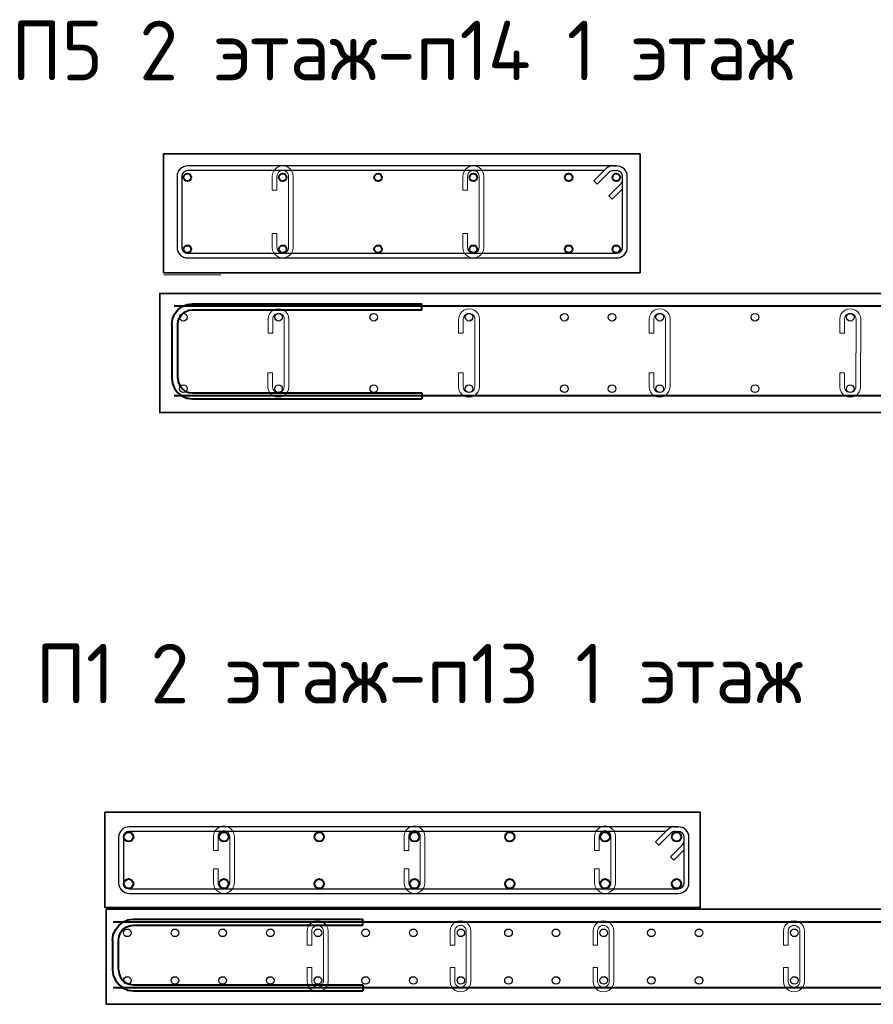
# Model space of a CAD drawing. Header units: millimetres. Extents: x 263826 to 1585445, y -423071 to 70137.
# Tile 90 of 256: x 390083 to 397249, y -186352 to -178087. Entities that reach past the tile are written whole.
import ezdxf

# ---------------------------------------------------------------- set-up
doc = ezdxf.new("R2010")
doc.units = ezdxf.units.MM
doc.linetypes.add('HIDDEN2', pattern=[4.7625, 3.175, -1.5875])
for name, color, linetype, lineweight in [('1 Стены', 3, 'Continuous', 30), ('Арм_хомуты', 133, 'Continuous', 18), ('Арм_шпильки', 143, 'Continuous', 18), ('Армирование', 3, 'Continuous', 40), ('РАЗМЕРЫ', 1, 'Continuous', 9), ('Узлы', 7, 'Continuous', 0)]:
    doc.layers.add(name, color=color, linetype=linetype, lineweight=lineweight)
doc.layers.add('Колонна_ бетон', color=7, linetype='Continuous', lineweight=50, true_color=0xb4b496)
doc.styles.add('GOST 2.304', font='CS_Gost2304.shx')
doc.styles.add('GOST-2.304_Type-B', font='GOST_Common.ttf')

# ---------------------------------------------------------------- blocks, each defined once
blk = doc.blocks.new('*U406')
at = {"color": 0, "linetype": 'ByBlock', "lineweight": -2}
for p, q in [((162.8, 944.4), (12.5, 944.4)), ((-10, 921.9), (-10, 12.5)), ((-10, 914.9), (-10, 921.9)), ((0, 914.9), (0, 921.9)), ((162.8, 934.4), (12.5, 934.4)), ((53.8, 905.3), (28.3, 930.7)), ((38.8, 934.4), (60.9, 912.3)), ((175.3, 12.5), (175.3, 921.9)), ((185.3, 12.5), (185.3, 921.9)), ((22, 873.5), (-3.4, 899)), ((3.7, 906), (29.1, 880.6)), ((60.9, 912.3), (53.8, 905.3)), ((0, 895.6), (0, 12.5)), ((29.1, 880.6), (22, 873.5)), ((12.5, 0), (162.8, 0)), ((12.5, -10), (162.8, -10))]:
    blk.add_line(p, q, dxfattribs=at)
for centre, radius, start, end in [((12.5, 921.9), 22.5, 90, 180), ((162.8, 921.9), 22.5, 0, 90), ((12.5, 921.9), 12.5, 90, 180), ((19.5, 921.9), 12.5, 45, 90), ((162.8, 921.9), 12.5, 0, 90), ((12.5, 914.9), 22.5, 180, 225), ((12.5, 914.9), 12.5, 180, 225), ((12.5, 12.5), 22.5, 180, 270), ((12.5, 12.5), 12.5, 180, 270), ((162.8, 12.5), 12.5, 270, 0), ((162.8, 12.5), 22.5, 270, 0)]:
    blk.add_arc(centre, radius, start, end, dxfattribs=at)
at = {"style": 'GOST 2.304', "oblique": 15, "flags": 9}
for tag, p in [('ДИАМЕТР', (-52.8, -63)), ('ПОЗИЦИЯ', (-52.3, -58)), ('КЛАСС', (-53, -68.7)), ('ДЛИНА', (-52.5, -73.8)), ('МАССА', (-52.3, -78.3))]:
    blk.add_attdef(tag, p, '', height=2.5, dxfattribs=at)
blk = doc.blocks.new('*U407')
for p, q in [((1, 15.6), (5.3, 17.4)), ((5.3, 17.4), (10, 18)), ((34, 18), (10, 18)), ((34, 10), (34, 18)), ((108.4, 18), (132.4, 18)), ((108.4, 10), (108.4, 18)), ((137, 17.4), (132.4, 18)), ((141.4, 15.6), (137, 17.4)), ((-8, 0), (-7.4, 4.7)), ((-7.4, 4.7), (-5.6, 9)), ((-5.6, 9), (-2.7, 12.7)), ((-2.7, 12.7), (1, 15.6)), ((10, 10), (34, 10)), ((132.4, 10), (108.4, 10)), ((145.1, 12.7), (141.4, 15.6)), ((148, 9), (145.1, 12.7)), ((149.8, 4.7), (148, 9)), ((150.4, 0), (149.8, 4.7)), ((149.8, -4.7), (150.4, 0)), ((-7.4, -4.7), (-8, 0)), ((-5.6, -9), (-7.4, -4.7)), ((-2.7, -12.7), (-5.6, -9)), ((1, -15.6), (-2.7, -12.7)), ((5.3, -17.4), (1, -15.6)), ((137, -17.4), (141.4, -15.6)), ((141.4, -15.6), (145.1, -12.7)), ((145.1, -12.7), (148, -9)), ((148, -9), (149.8, -4.7)), ((10, -18), (5.3, -17.4)), ((10, -18), (132.4, -18)), ((132.4, -18), (137, -17.4))]:
    blk.add_line(p, q)
at = {"color": 0, "linetype": 'ByBlock', "lineweight": -2}
for p, q in [((0, 0), (0.3, 2.6)), ((0.3, 2.6), (1.3, 5)), ((1.3, 5), (2.9, 7.1)), ((2.9, 7.1), (5, 8.7)), ((5, 8.7), (7.4, 9.7)), ((7.4, 9.7), (10, 10)), ((135, 9.7), (132.4, 10)), ((137.4, 8.7), (135, 9.7)), ((139.5, 7.1), (137.4, 8.7)), ((141.1, 5), (139.5, 7.1)), ((142.1, 2.6), (141.1, 5)), ((142.4, 0), (142.1, 2.6)), ((142.1, -2.6), (142.4, 0)), ((0.3, -2.6), (0, 0)), ((1.3, -5), (0.3, -2.6)), ((2.9, -7.1), (1.3, -5)), ((5, -8.7), (2.9, -7.1)), ((7.4, -9.7), (5, -8.7)), ((10, -10), (7.4, -9.7)), ((10, -10), (132.4, -10)), ((132.4, -10), (135, -9.7)), ((135, -9.7), (137.4, -8.7)), ((137.4, -8.7), (139.5, -7.1)), ((139.5, -7.1), (141.1, -5)), ((141.1, -5), (142.1, -2.6))]:
    blk.add_line(p, q, dxfattribs=at)
at = {"style": 'GOST 2.304', "oblique": 15, "flags": 9}
for tag, p in [('ДИАМЕТР', (117.8, -62.2)), ('ПОЗИЦИЯ', (118, -56.6)), ('КЛАСС', (118, -67.8)), ('ДЛИНА', (118.1, -72.5)), ('МАССА', (118.7, -78.2))]:
    blk.add_attdef(tag, p, '', height=2.5, dxfattribs=at)
blk = doc.blocks.new('*U2580')
at = {"color": 0, "linetype": 'ByBlock', "lineweight": -2}
for p, q in [((-60, 25), (-60, 410)), ((-50, 410), (-60, 410)), ((-50, 25), (-50, 410)), ((50, 25), (50, 410)), ((50, 410), (60, 410)), ((60, 25), (60, 410)), ((-58.8, 15.9), (-60, 25)), ((-49.1, 18.5), (-50, 25)), ((-46.7, 12.5), (-49.1, 18.5)), ((46.7, 12.5), (49.1, 18.5)), ((49.1, 18.5), (50, 25)), ((58.8, 15.9), (60, 25)), ((-55.3, 7.5), (-58.8, 15.9)), ((-49.7, 0.3), (-55.3, 7.5)), ((-42.5, -5.3), (-49.7, 0.3)), ((-42.7, 7.3), (-46.7, 12.5)), ((-37.5, 3.3), (-42.7, 7.3)), ((-31.5, 0.9), (-37.5, 3.3)), ((-25, 0), (-31.5, 0.9)), ((-25, 0), (25, 0)), ((25, 0), (31.5, 0.9)), ((31.5, 0.9), (37.5, 3.3)), ((37.5, 3.3), (42.7, 7.3)), ((42.5, -5.3), (49.7, 0.3)), ((42.7, 7.3), (46.7, 12.5)), ((49.7, 0.3), (55.3, 7.5)), ((55.3, 7.5), (58.8, 15.9)), ((-34.1, -8.8), (-42.5, -5.3)), ((-25, -10), (-34.1, -8.8)), ((25, -10), (-25, -10)), ((25, -10), (34.1, -8.8)), ((34.1, -8.8), (42.5, -5.3))]:
    blk.add_line(p, q, dxfattribs=at)
at = {"style": 'GOST 2.304', "oblique": 15, "flags": 9}
for tag, p in [('ПОЗИЦИЯ', (1121, -185)), ('ДИАМЕТР', (1121.3, -189.3)), ('КЛАСС', (1121.6, -193.8)), ('ДЛИНА', (1122, -198.5)), ('МАССА', (1122.3, -203.9))]:
    blk.add_attdef(tag, p, '', height=2.5, dxfattribs=at)
blk = doc.blocks.new('*U2584')
for p, q in [((1, 15.6), (5.3, 17.4)), ((5.3, 17.4), (10, 18)), ((34, 18), (10, 18)), ((34, 10), (34, 18)), ((72.3, 18), (96.3, 18)), ((72.3, 10), (72.3, 18)), ((100.9, 17.4), (96.3, 18)), ((105.3, 15.6), (100.9, 17.4)), ((-8, 0), (-7.4, 4.7)), ((-7.4, -4.7), (-8, 0)), ((-7.4, 4.7), (-5.6, 9)), ((-5.6, 9), (-2.7, 12.7)), ((-2.7, 12.7), (1, 15.6)), ((10, 10), (34, 10)), ((96.3, 10), (72.3, 10)), ((109, 12.7), (105.3, 15.6)), ((111.9, 9), (109, 12.7)), ((113.7, 4.7), (111.9, 9)), ((114.3, 0), (113.7, 4.7)), ((-5.6, -9), (-7.4, -4.7)), ((-2.7, -12.7), (-5.6, -9)), ((1, -15.6), (-2.7, -12.7)), ((5.3, -17.4), (1, -15.6)), ((100.9, -17.4), (105.3, -15.6)), ((105.3, -15.6), (109, -12.7)), ((109, -12.7), (111.9, -9)), ((111.9, -9), (113.7, -4.7)), ((113.7, -4.7), (114.3, 0)), ((10, -18), (5.3, -17.4)), ((10, -18), (96.3, -18)), ((96.3, -18), (100.9, -17.4))]:
    blk.add_line(p, q)
at = {"color": 0, "linetype": 'ByBlock', "lineweight": -2}
for p, q in [((0, 0), (0.3, 2.6)), ((0.3, 2.6), (1.3, 5)), ((1.3, 5), (2.9, 7.1)), ((2.9, 7.1), (5, 8.7)), ((5, 8.7), (7.4, 9.7)), ((7.4, 9.7), (10, 10)), ((98.9, 9.7), (96.3, 10)), ((101.3, 8.7), (98.9, 9.7)), ((103.3, 7.1), (101.3, 8.7)), ((104.9, 5), (103.3, 7.1)), ((105.9, 2.6), (104.9, 5)), ((106.3, 0), (105.9, 2.6)), ((0.3, -2.6), (0, 0)), ((1.3, -5), (0.3, -2.6)), ((2.9, -7.1), (1.3, -5)), ((5, -8.7), (2.9, -7.1)), ((7.4, -9.7), (5, -8.7)), ((10, -10), (7.4, -9.7)), ((10, -10), (96.3, -10)), ((96.3, -10), (98.9, -9.7)), ((98.9, -9.7), (101.3, -8.7)), ((101.3, -8.7), (103.3, -7.1)), ((103.3, -7.1), (104.9, -5)), ((104.9, -5), (105.9, -2.6)), ((105.9, -2.6), (106.3, 0))]:
    blk.add_line(p, q, dxfattribs=at)
at = {"style": 'GOST 2.304', "oblique": 15, "flags": 9}
for tag, p in [('ДИАМЕТР', (117.8, -62.2)), ('ПОЗИЦИЯ', (118, -56.6)), ('КЛАСС', (118, -67.8)), ('ДЛИНА', (118.1, -72.5)), ('МАССА', (118.7, -78.2))]:
    blk.add_attdef(tag, p, '', height=2.5, dxfattribs=at)
blk = doc.blocks.new('*U2597')
for p, q in [((1, 15.6), (5.3, 17.4)), ((5.3, 17.4), (10, 18)), ((34, 18), (10, 18)), ((34, 10), (34, 18)), ((72.3, 18), (96.3, 18)), ((72.3, 10), (72.3, 18)), ((100.9, 17.4), (96.3, 18)), ((105.3, 15.6), (100.9, 17.4)), ((-8, 0), (-7.4, 4.7)), ((-7.4, -4.7), (-8, 0)), ((-7.4, 4.7), (-5.6, 9)), ((-5.6, 9), (-2.7, 12.7)), ((-2.7, 12.7), (1, 15.6)), ((10, 10), (34, 10)), ((96.3, 10), (72.3, 10)), ((109, 12.7), (105.3, 15.6)), ((111.9, 9), (109, 12.7)), ((113.7, 4.7), (111.9, 9)), ((114.3, 0), (113.7, 4.7)), ((-5.6, -9), (-7.4, -4.7)), ((-2.7, -12.7), (-5.6, -9)), ((1, -15.6), (-2.7, -12.7)), ((5.3, -17.4), (1, -15.6)), ((100.9, -17.4), (105.3, -15.6)), ((105.3, -15.6), (109, -12.7)), ((109, -12.7), (111.9, -9)), ((111.9, -9), (113.7, -4.7)), ((113.7, -4.7), (114.3, 0)), ((10, -18), (5.3, -17.4)), ((10, -18), (96.3, -18)), ((96.3, -18), (100.9, -17.4))]:
    blk.add_line(p, q)
at = {"color": 0, "linetype": 'ByBlock', "lineweight": -2}
for p, q in [((0, 0), (0.3, 2.6)), ((0.3, 2.6), (1.3, 5)), ((1.3, 5), (2.9, 7.1)), ((2.9, 7.1), (5, 8.7)), ((5, 8.7), (7.4, 9.7)), ((7.4, 9.7), (10, 10)), ((98.9, 9.7), (96.3, 10)), ((101.3, 8.7), (98.9, 9.7)), ((103.3, 7.1), (101.3, 8.7)), ((104.9, 5), (103.3, 7.1)), ((105.9, 2.6), (104.9, 5)), ((106.3, 0), (105.9, 2.6)), ((0.3, -2.6), (0, 0)), ((1.3, -5), (0.3, -2.6)), ((2.9, -7.1), (1.3, -5)), ((5, -8.7), (2.9, -7.1)), ((7.4, -9.7), (5, -8.7)), ((10, -10), (7.4, -9.7)), ((10, -10), (96.3, -10)), ((96.3, -10), (98.9, -9.7)), ((98.9, -9.7), (101.3, -8.7)), ((101.3, -8.7), (103.3, -7.1)), ((103.3, -7.1), (104.9, -5)), ((104.9, -5), (105.9, -2.6)), ((105.9, -2.6), (106.3, 0))]:
    blk.add_line(p, q, dxfattribs=at)
at = {"style": 'GOST 2.304', "oblique": 15, "flags": 9}
for tag, p in [('ДИАМЕТР', (117.8, -62.2)), ('ПОЗИЦИЯ', (118, -56.6)), ('КЛАСС', (118, -67.8)), ('ДЛИНА', (118.1, -72.5)), ('МАССА', (118.7, -78.2))]:
    blk.add_attdef(tag, p, '', height=2.5, dxfattribs=at)
blk = doc.blocks.new('*U2598')
for p, q in [((1, 15.6), (5.3, 17.4)), ((5.3, 17.4), (10, 18)), ((34, 18), (10, 18)), ((34, 10), (34, 18)), ((72.3, 18), (96.3, 18)), ((72.3, 10), (72.3, 18)), ((100.9, 17.4), (96.3, 18)), ((105.3, 15.6), (100.9, 17.4)), ((-8, 0), (-7.4, 4.7)), ((-7.4, -4.7), (-8, 0)), ((-7.4, 4.7), (-5.6, 9)), ((-5.6, 9), (-2.7, 12.7)), ((-2.7, 12.7), (1, 15.6)), ((10, 10), (34, 10)), ((96.3, 10), (72.3, 10)), ((109, 12.7), (105.3, 15.6)), ((111.9, 9), (109, 12.7)), ((113.7, 4.7), (111.9, 9)), ((114.3, 0), (113.7, 4.7)), ((-5.6, -9), (-7.4, -4.7)), ((-2.7, -12.7), (-5.6, -9)), ((1, -15.6), (-2.7, -12.7)), ((5.3, -17.4), (1, -15.6)), ((100.9, -17.4), (105.3, -15.6)), ((105.3, -15.6), (109, -12.7)), ((109, -12.7), (111.9, -9)), ((111.9, -9), (113.7, -4.7)), ((113.7, -4.7), (114.3, 0)), ((10, -18), (5.3, -17.4)), ((10, -18), (96.3, -18)), ((96.3, -18), (100.9, -17.4))]:
    blk.add_line(p, q)
at = {"color": 0, "linetype": 'ByBlock', "lineweight": -2}
for p, q in [((0, 0), (0.3, 2.6)), ((0.3, 2.6), (1.3, 5)), ((1.3, 5), (2.9, 7.1)), ((2.9, 7.1), (5, 8.7)), ((5, 8.7), (7.4, 9.7)), ((7.4, 9.7), (10, 10)), ((98.9, 9.7), (96.3, 10)), ((101.3, 8.7), (98.9, 9.7)), ((103.3, 7.1), (101.3, 8.7)), ((104.9, 5), (103.3, 7.1)), ((105.9, 2.6), (104.9, 5)), ((106.3, 0), (105.9, 2.6)), ((0.3, -2.6), (0, 0)), ((1.3, -5), (0.3, -2.6)), ((2.9, -7.1), (1.3, -5)), ((5, -8.7), (2.9, -7.1)), ((7.4, -9.7), (5, -8.7)), ((10, -10), (7.4, -9.7)), ((10, -10), (96.3, -10)), ((96.3, -10), (98.9, -9.7)), ((98.9, -9.7), (101.3, -8.7)), ((101.3, -8.7), (103.3, -7.1)), ((103.3, -7.1), (104.9, -5)), ((104.9, -5), (105.9, -2.6)), ((105.9, -2.6), (106.3, 0))]:
    blk.add_line(p, q, dxfattribs=at)
at = {"style": 'GOST 2.304', "oblique": 15, "flags": 9}
for tag, p in [('ДИАМЕТР', (117.8, -62.2)), ('ПОЗИЦИЯ', (118, -56.6)), ('КЛАСС', (118, -67.8)), ('ДЛИНА', (118.1, -72.5)), ('МАССА', (118.7, -78.2))]:
    blk.add_attdef(tag, p, '', height=2.5, dxfattribs=at)
blk = doc.blocks.new('*U2599')
for p, q in [((1, 15.6), (5.3, 17.4)), ((5.3, 17.4), (10, 18)), ((34, 18), (10, 18)), ((34, 10), (34, 18)), ((72.3, 18), (96.3, 18)), ((72.3, 10), (72.3, 18)), ((100.9, 17.4), (96.3, 18)), ((105.3, 15.6), (100.9, 17.4)), ((-8, 0), (-7.4, 4.7)), ((-7.4, -4.7), (-8, 0)), ((-7.4, 4.7), (-5.6, 9)), ((-5.6, 9), (-2.7, 12.7)), ((-2.7, 12.7), (1, 15.6)), ((10, 10), (34, 10)), ((96.3, 10), (72.3, 10)), ((109, 12.7), (105.3, 15.6)), ((111.9, 9), (109, 12.7)), ((113.7, 4.7), (111.9, 9)), ((114.3, 0), (113.7, 4.7)), ((-5.6, -9), (-7.4, -4.7)), ((-2.7, -12.7), (-5.6, -9)), ((1, -15.6), (-2.7, -12.7)), ((5.3, -17.4), (1, -15.6)), ((100.9, -17.4), (105.3, -15.6)), ((105.3, -15.6), (109, -12.7)), ((109, -12.7), (111.9, -9)), ((111.9, -9), (113.7, -4.7)), ((113.7, -4.7), (114.3, 0)), ((10, -18), (5.3, -17.4)), ((10, -18), (96.3, -18)), ((96.3, -18), (100.9, -17.4))]:
    blk.add_line(p, q)
at = {"color": 0, "linetype": 'ByBlock', "lineweight": -2}
for p, q in [((0, 0), (0.3, 2.6)), ((0.3, 2.6), (1.3, 5)), ((1.3, 5), (2.9, 7.1)), ((2.9, 7.1), (5, 8.7)), ((5, 8.7), (7.4, 9.7)), ((7.4, 9.7), (10, 10)), ((98.9, 9.7), (96.3, 10)), ((101.3, 8.7), (98.9, 9.7)), ((103.3, 7.1), (101.3, 8.7)), ((104.9, 5), (103.3, 7.1)), ((105.9, 2.6), (104.9, 5)), ((106.3, 0), (105.9, 2.6)), ((0.3, -2.6), (0, 0)), ((1.3, -5), (0.3, -2.6)), ((2.9, -7.1), (1.3, -5)), ((5, -8.7), (2.9, -7.1)), ((7.4, -9.7), (5, -8.7)), ((10, -10), (7.4, -9.7)), ((10, -10), (96.3, -10)), ((96.3, -10), (98.9, -9.7)), ((98.9, -9.7), (101.3, -8.7)), ((101.3, -8.7), (103.3, -7.1)), ((103.3, -7.1), (104.9, -5)), ((104.9, -5), (105.9, -2.6)), ((105.9, -2.6), (106.3, 0))]:
    blk.add_line(p, q, dxfattribs=at)
at = {"style": 'GOST 2.304', "oblique": 15, "flags": 9}
for tag, p in [('ДИАМЕТР', (117.8, -62.2)), ('ПОЗИЦИЯ', (118, -56.6)), ('КЛАСС', (118, -67.8)), ('ДЛИНА', (118.1, -72.5)), ('МАССА', (118.7, -78.2))]:
    blk.add_attdef(tag, p, '', height=2.5, dxfattribs=at)
blk = doc.blocks.new('*U58')
at = {"color": 0, "linetype": 'ByBlock', "lineweight": -2}
for p, q in [((108.8, 1198.9), (12.5, 1198.9)), ((-10, 1176.4), (-10, 12.5)), ((-10, 1169.4), (-10, 1176.4)), ((0, 1169.4), (0, 1176.4)), ((108.8, 1188.9), (12.5, 1188.9)), ((53.8, 1159.8), (28.3, 1185.2)), ((38.8, 1188.9), (60.9, 1166.9)), ((121.3, 12.5), (121.3, 1176.4)), ((131.3, 12.5), (131.3, 1176.4)), ((22, 1128), (-3.4, 1153.5)), ((0, 1150.1), (0, 12.5)), ((3.7, 1160.6), (29.1, 1135.1)), ((60.9, 1166.9), (53.8, 1159.8)), ((29.1, 1135.1), (22, 1128)), ((12.5, 0), (108.8, 0)), ((12.5, -10), (108.8, -10))]:
    blk.add_line(p, q, dxfattribs=at)
for centre, radius, start, end in [((12.5, 1176.4), 22.5, 90, 180), ((108.8, 1176.4), 22.5, 0, 90), ((12.5, 1169.4), 22.5, 180, 225), ((12.5, 1176.4), 12.5, 90, 180), ((12.5, 1169.4), 12.5, 180, 225), ((19.5, 1176.4), 12.5, 45, 90), ((108.8, 1176.4), 12.5, 0, 90), ((12.5, 12.5), 22.5, 180, 270), ((12.5, 12.5), 12.5, 180, 270), ((108.8, 12.5), 12.5, 270, 0), ((108.8, 12.5), 22.5, 270, 0)]:
    blk.add_arc(centre, radius, start, end, dxfattribs=at)
at = {"style": 'GOST 2.304', "oblique": 15, "flags": 9}
for tag, p in [('ДИАМЕТР', (-52.8, -63)), ('ПОЗИЦИЯ', (-52.3, -58)), ('КЛАСС', (-53, -68.7)), ('ДЛИНА', (-52.5, -73.8)), ('МАССА', (-52.3, -78.3))]:
    blk.add_attdef(tag, p, '', height=2.5, dxfattribs=at)
blk = doc.blocks.new('*U59')
for p, q in [((1, 15.6), (5.3, 17.4)), ((5.3, 17.4), (10, 18)), ((34, 18), (10, 18)), ((34, 10), (34, 18)), ((66, 18), (90, 18)), ((66, 10), (66, 18)), ((94.7, 17.4), (90, 18)), ((99, 15.6), (94.7, 17.4)), ((-8, 0), (-7.4, 4.7)), ((-7.4, 4.7), (-5.6, 9)), ((-5.6, 9), (-2.7, 12.7)), ((-2.7, 12.7), (1, 15.6)), ((10, 10), (34, 10)), ((90, 10), (66, 10)), ((102.7, 12.7), (99, 15.6)), ((105.6, 9), (102.7, 12.7)), ((107.4, 4.7), (105.6, 9)), ((108, 0), (107.4, 4.7)), ((107.4, -4.7), (108, 0)), ((-7.4, -4.7), (-8, 0)), ((-5.6, -9), (-7.4, -4.7)), ((-2.7, -12.7), (-5.6, -9)), ((1, -15.6), (-2.7, -12.7)), ((5.3, -17.4), (1, -15.6)), ((94.7, -17.4), (99, -15.6)), ((99, -15.6), (102.7, -12.7)), ((102.7, -12.7), (105.6, -9)), ((105.6, -9), (107.4, -4.7)), ((10, -18), (5.3, -17.4)), ((10, -18), (90, -18)), ((90, -18), (94.7, -17.4))]:
    blk.add_line(p, q)
at = {"color": 0, "linetype": 'ByBlock', "lineweight": -2}
for p, q in [((0, 0), (0.3, 2.6)), ((0.3, 2.6), (1.3, 5)), ((1.3, 5), (2.9, 7.1)), ((2.9, 7.1), (5, 8.7)), ((5, 8.7), (7.4, 9.7)), ((7.4, 9.7), (10, 10)), ((92.6, 9.7), (90, 10)), ((95, 8.7), (92.6, 9.7)), ((97.1, 7.1), (95, 8.7)), ((98.7, 5), (97.1, 7.1)), ((99.7, 2.6), (98.7, 5)), ((100, 0), (99.7, 2.6)), ((99.7, -2.6), (100, 0)), ((0.3, -2.6), (0, 0)), ((1.3, -5), (0.3, -2.6)), ((2.9, -7.1), (1.3, -5)), ((5, -8.7), (2.9, -7.1)), ((7.4, -9.7), (5, -8.7)), ((10, -10), (7.4, -9.7)), ((10, -10), (90, -10)), ((90, -10), (92.6, -9.7)), ((92.6, -9.7), (95, -8.7)), ((95, -8.7), (97.1, -7.1)), ((97.1, -7.1), (98.7, -5)), ((98.7, -5), (99.7, -2.6))]:
    blk.add_line(p, q, dxfattribs=at)
at = {"style": 'GOST 2.304', "oblique": 15, "flags": 9}
for tag, p in [('ДИАМЕТР', (117.8, -62.2)), ('ПОЗИЦИЯ', (118, -56.6)), ('КЛАСС', (118, -67.8)), ('ДЛИНА', (118.1, -72.5)), ('МАССА', (118.7, -78.2))]:
    blk.add_attdef(tag, p, '', height=2.5, dxfattribs=at)
blk = doc.blocks.new('*U2581')
at = {"color": 0, "linetype": 'ByBlock', "lineweight": -2}
for p, q in [((-79.9, 25), (-79.9, 410)), ((-69.9, 410), (-79.9, 410)), ((-69.9, 25), (-69.9, 410)), ((69.9, 25), (69.9, 410)), ((69.9, 410), (79.9, 410)), ((79.9, 25), (79.9, 410)), ((-78.8, 15.9), (-79.9, 25)), ((-69.1, 18.5), (-69.9, 25)), ((-66.6, 12.5), (-69.1, 18.5)), ((66.6, 12.5), (69.1, 18.5)), ((69.1, 18.5), (69.9, 25)), ((78.8, 15.9), (79.9, 25)), ((-75.3, 7.5), (-78.8, 15.9)), ((-69.7, 0.3), (-75.3, 7.5)), ((-62.4, -5.3), (-69.7, 0.3)), ((-62.6, 7.3), (-66.6, 12.5)), ((-57.4, 3.3), (-62.6, 7.3)), ((-51.4, 0.9), (-57.4, 3.3)), ((-44.9, 0), (-51.4, 0.9)), ((-44.9, 0), (44.9, 0)), ((44.9, 0), (51.4, 0.9)), ((51.4, 0.9), (57.4, 3.3)), ((57.4, 3.3), (62.6, 7.3)), ((62.4, -5.3), (69.7, 0.3)), ((62.6, 7.3), (66.6, 12.5)), ((69.7, 0.3), (75.3, 7.5)), ((75.3, 7.5), (78.8, 15.9)), ((-54, -8.8), (-62.4, -5.3)), ((-44.9, -10), (-54, -8.8)), ((44.9, -10), (-44.9, -10)), ((44.9, -10), (54, -8.8)), ((54, -8.8), (62.4, -5.3))]:
    blk.add_line(p, q, dxfattribs=at)
at = {"style": 'GOST 2.304', "oblique": 15, "flags": 9}
for tag, p in [('ПОЗИЦИЯ', (1101, -185)), ('ДИАМЕТР', (1101.4, -189.3)), ('КЛАСС', (1101.6, -193.8)), ('ДЛИНА', (1102.1, -198.5)), ('МАССА', (1102.4, -203.9))]:
    blk.add_attdef(tag, p, '', height=2.5, dxfattribs=at)
blk = doc.blocks.new('*U2591')
for p, q in [((1, 15.6), (5.4, 17.4)), ((5.4, 17.4), (10, 18)), ((34, 17.9), (10, 18)), ((34, 9.9), (34, 17.9)), ((102.2, 17.8), (126.2, 17.8)), ((102.2, 9.8), (102.2, 17.8)), ((130.9, 17.1), (126.2, 17.8)), ((135.2, 15.3), (130.9, 17.1)), ((-8, 0), (-7.4, 4.7)), ((-7.4, -4.6), (-8, 0)), ((-7.4, 4.7), (-5.6, 9)), ((-5.6, 9), (-2.7, 12.7)), ((-2.7, 12.7), (1, 15.6)), ((10, 10), (34, 9.9)), ((126.2, 9.8), (102.2, 9.8)), ((139, 12.5), (135.2, 15.3)), ((141.8, 8.7), (139, 12.5)), ((143.6, 4.4), (141.8, 8.7)), ((144.2, -0.3), (143.6, 4.4)), ((-5.6, -9), (-7.4, -4.6)), ((-2.8, -12.7), (-5.6, -9)), ((1, -15.6), (-2.8, -12.7)), ((5.3, -17.4), (1, -15.6)), ((130.8, -17.6), (135.2, -15.8)), ((135.2, -15.8), (138.9, -13)), ((138.9, -13), (141.8, -9.3)), ((141.8, -9.3), (143.6, -4.9)), ((143.6, -4.9), (144.2, -0.3)), ((10, -18), (5.3, -17.4)), ((10, -18), (126.2, -18.2)), ((126.2, -18.2), (130.8, -17.6))]:
    blk.add_line(p, q)
at = {"color": 0, "linetype": 'ByBlock', "lineweight": -2}
for p, q in [((0, 0), (0.3, 2.6)), ((0.3, 2.6), (1.3, 5)), ((1.3, 5), (2.9, 7.1)), ((2.9, 7.1), (5, 8.7)), ((5, 8.7), (7.4, 9.6)), ((7.4, 9.6), (10, 10)), ((128.8, 9.4), (126.2, 9.8)), ((131.2, 8.4), (128.8, 9.4)), ((133.3, 6.8), (131.2, 8.4)), ((134.9, 4.7), (133.3, 6.8)), ((135.9, 2.3), (134.9, 4.7)), ((136.2, -0.3), (135.9, 2.3)), ((0.3, -2.6), (0, 0)), ((1.3, -5), (0.3, -2.6)), ((2.9, -7.1), (1.3, -5)), ((5, -8.7), (2.9, -7.1)), ((7.4, -9.7), (5, -8.7)), ((10, -10), (7.4, -9.7)), ((10, -10), (126.2, -10.2)), ((126.2, -10.2), (128.8, -9.9)), ((128.8, -9.9), (131.2, -8.9)), ((131.2, -8.9), (133.3, -7.3)), ((133.3, -7.3), (134.9, -5.3)), ((134.9, -5.3), (135.9, -2.9)), ((135.9, -2.9), (136.2, -0.3))]:
    blk.add_line(p, q, dxfattribs=at)
at = {"style": 'GOST 2.304', "oblique": 15, "flags": 9}
for tag, p in [('ДИАМЕТР', (117.8, -62.2)), ('ПОЗИЦИЯ', (118, -56.6)), ('КЛАСС', (118, -67.8)), ('ДЛИНА', (118.1, -72.5)), ('МАССА', (118.7, -78.2))]:
    blk.add_attdef(tag, p, '', height=2.5, dxfattribs=at)
blk = doc.blocks.new('*U2592')
for p, q in [((1, 15.6), (5.4, 17.4)), ((5.4, 17.4), (10, 18)), ((34, 17.9), (10, 18)), ((34, 9.9), (34, 17.9)), ((102.2, 17.8), (126.2, 17.8)), ((102.2, 9.8), (102.2, 17.8)), ((130.9, 17.1), (126.2, 17.8)), ((135.2, 15.3), (130.9, 17.1)), ((-8, 0), (-7.4, 4.7)), ((-7.4, -4.6), (-8, 0)), ((-7.4, 4.7), (-5.6, 9)), ((-5.6, 9), (-2.7, 12.7)), ((-2.7, 12.7), (1, 15.6)), ((10, 10), (34, 9.9)), ((126.2, 9.8), (102.2, 9.8)), ((139, 12.5), (135.2, 15.3)), ((141.8, 8.7), (139, 12.5)), ((143.6, 4.4), (141.8, 8.7)), ((144.2, -0.3), (143.6, 4.4)), ((-5.6, -9), (-7.4, -4.6)), ((-2.8, -12.7), (-5.6, -9)), ((1, -15.6), (-2.8, -12.7)), ((5.3, -17.4), (1, -15.6)), ((130.8, -17.6), (135.2, -15.8)), ((135.2, -15.8), (138.9, -13)), ((138.9, -13), (141.8, -9.3)), ((141.8, -9.3), (143.6, -4.9)), ((143.6, -4.9), (144.2, -0.3)), ((10, -18), (5.3, -17.4)), ((10, -18), (126.2, -18.2)), ((126.2, -18.2), (130.8, -17.6))]:
    blk.add_line(p, q)
at = {"color": 0, "linetype": 'ByBlock', "lineweight": -2}
for p, q in [((0, 0), (0.3, 2.6)), ((0.3, 2.6), (1.3, 5)), ((1.3, 5), (2.9, 7.1)), ((2.9, 7.1), (5, 8.7)), ((5, 8.7), (7.4, 9.6)), ((7.4, 9.6), (10, 10)), ((128.8, 9.4), (126.2, 9.8)), ((131.2, 8.4), (128.8, 9.4)), ((133.3, 6.8), (131.2, 8.4)), ((134.9, 4.7), (133.3, 6.8)), ((135.9, 2.3), (134.9, 4.7)), ((136.2, -0.3), (135.9, 2.3)), ((0.3, -2.6), (0, 0)), ((1.3, -5), (0.3, -2.6)), ((2.9, -7.1), (1.3, -5)), ((5, -8.7), (2.9, -7.1)), ((7.4, -9.7), (5, -8.7)), ((10, -10), (7.4, -9.7)), ((10, -10), (126.2, -10.2)), ((126.2, -10.2), (128.8, -9.9)), ((128.8, -9.9), (131.2, -8.9)), ((131.2, -8.9), (133.3, -7.3)), ((133.3, -7.3), (134.9, -5.3)), ((134.9, -5.3), (135.9, -2.9)), ((135.9, -2.9), (136.2, -0.3))]:
    blk.add_line(p, q, dxfattribs=at)
at = {"style": 'GOST 2.304', "oblique": 15, "flags": 9}
for tag, p in [('ДИАМЕТР', (117.8, -62.2)), ('ПОЗИЦИЯ', (118, -56.6)), ('КЛАСС', (118, -67.8)), ('ДЛИНА', (118.1, -72.5)), ('МАССА', (118.7, -78.2))]:
    blk.add_attdef(tag, p, '', height=2.5, dxfattribs=at)
blk = doc.blocks.new('*U2589')
for p, q in [((1, 15.6), (5.4, 17.4)), ((5.4, 17.4), (10, 18)), ((34, 17.9), (10, 18)), ((34, 9.9), (34, 17.9)), ((102.2, 17.8), (126.2, 17.8)), ((102.2, 9.8), (102.2, 17.8)), ((130.9, 17.1), (126.2, 17.8)), ((135.2, 15.3), (130.9, 17.1)), ((-8, 0), (-7.4, 4.7)), ((-7.4, -4.6), (-8, 0)), ((-7.4, 4.7), (-5.6, 9)), ((-5.6, 9), (-2.7, 12.7)), ((-2.7, 12.7), (1, 15.6)), ((10, 10), (34, 9.9)), ((126.2, 9.8), (102.2, 9.8)), ((139, 12.5), (135.2, 15.3)), ((141.8, 8.7), (139, 12.5)), ((143.6, 4.4), (141.8, 8.7)), ((144.2, -0.3), (143.6, 4.4)), ((-5.6, -9), (-7.4, -4.6)), ((-2.8, -12.7), (-5.6, -9)), ((1, -15.6), (-2.8, -12.7)), ((5.3, -17.4), (1, -15.6)), ((130.8, -17.6), (135.2, -15.8)), ((135.2, -15.8), (138.9, -13)), ((138.9, -13), (141.8, -9.3)), ((141.8, -9.3), (143.6, -4.9)), ((143.6, -4.9), (144.2, -0.3)), ((10, -18), (5.3, -17.4)), ((10, -18), (126.2, -18.2)), ((126.2, -18.2), (130.8, -17.6))]:
    blk.add_line(p, q)
at = {"color": 0, "linetype": 'ByBlock', "lineweight": -2}
for p, q in [((0, 0), (0.3, 2.6)), ((0.3, 2.6), (1.3, 5)), ((1.3, 5), (2.9, 7.1)), ((2.9, 7.1), (5, 8.7)), ((5, 8.7), (7.4, 9.6)), ((7.4, 9.6), (10, 10)), ((128.8, 9.4), (126.2, 9.8)), ((131.2, 8.4), (128.8, 9.4)), ((133.3, 6.8), (131.2, 8.4)), ((134.9, 4.7), (133.3, 6.8)), ((135.9, 2.3), (134.9, 4.7)), ((136.2, -0.3), (135.9, 2.3)), ((0.3, -2.6), (0, 0)), ((1.3, -5), (0.3, -2.6)), ((2.9, -7.1), (1.3, -5)), ((5, -8.7), (2.9, -7.1)), ((7.4, -9.7), (5, -8.7)), ((10, -10), (7.4, -9.7)), ((10, -10), (126.2, -10.2)), ((126.2, -10.2), (128.8, -9.9)), ((128.8, -9.9), (131.2, -8.9)), ((131.2, -8.9), (133.3, -7.3)), ((133.3, -7.3), (134.9, -5.3)), ((134.9, -5.3), (135.9, -2.9)), ((135.9, -2.9), (136.2, -0.3))]:
    blk.add_line(p, q, dxfattribs=at)
at = {"style": 'GOST 2.304', "oblique": 15, "flags": 9}
for tag, p in [('ДИАМЕТР', (117.8, -62.2)), ('ПОЗИЦИЯ', (118, -56.6)), ('КЛАСС', (118, -67.8)), ('ДЛИНА', (118.1, -72.5)), ('МАССА', (118.7, -78.2))]:
    blk.add_attdef(tag, p, '', height=2.5, dxfattribs=at)
blk = doc.blocks.new('*U2590')
for p, q in [((1, 15.6), (5.4, 17.4)), ((5.4, 17.4), (10, 18)), ((34, 17.9), (10, 18)), ((34, 9.9), (34, 17.9)), ((102.2, 17.8), (126.2, 17.8)), ((102.2, 9.8), (102.2, 17.8)), ((130.9, 17.1), (126.2, 17.8)), ((135.2, 15.3), (130.9, 17.1)), ((-8, 0), (-7.4, 4.7)), ((-7.4, -4.6), (-8, 0)), ((-7.4, 4.7), (-5.6, 9)), ((-5.6, 9), (-2.7, 12.7)), ((-2.7, 12.7), (1, 15.6)), ((10, 10), (34, 9.9)), ((126.2, 9.8), (102.2, 9.8)), ((139, 12.5), (135.2, 15.3)), ((141.8, 8.7), (139, 12.5)), ((143.6, 4.4), (141.8, 8.7)), ((144.2, -0.3), (143.6, 4.4)), ((-5.6, -9), (-7.4, -4.6)), ((-2.8, -12.7), (-5.6, -9)), ((1, -15.6), (-2.8, -12.7)), ((5.3, -17.4), (1, -15.6)), ((130.8, -17.6), (135.2, -15.8)), ((135.2, -15.8), (138.9, -13)), ((138.9, -13), (141.8, -9.3)), ((141.8, -9.3), (143.6, -4.9)), ((143.6, -4.9), (144.2, -0.3)), ((10, -18), (5.3, -17.4)), ((10, -18), (126.2, -18.2)), ((126.2, -18.2), (130.8, -17.6))]:
    blk.add_line(p, q)
at = {"color": 0, "linetype": 'ByBlock', "lineweight": -2}
for p, q in [((0, 0), (0.3, 2.6)), ((0.3, 2.6), (1.3, 5)), ((1.3, 5), (2.9, 7.1)), ((2.9, 7.1), (5, 8.7)), ((5, 8.7), (7.4, 9.6)), ((7.4, 9.6), (10, 10)), ((128.8, 9.4), (126.2, 9.8)), ((131.2, 8.4), (128.8, 9.4)), ((133.3, 6.8), (131.2, 8.4)), ((134.9, 4.7), (133.3, 6.8)), ((135.9, 2.3), (134.9, 4.7)), ((136.2, -0.3), (135.9, 2.3)), ((0.3, -2.6), (0, 0)), ((1.3, -5), (0.3, -2.6)), ((2.9, -7.1), (1.3, -5)), ((5, -8.7), (2.9, -7.1)), ((7.4, -9.7), (5, -8.7)), ((10, -10), (7.4, -9.7)), ((10, -10), (126.2, -10.2)), ((126.2, -10.2), (128.8, -9.9)), ((128.8, -9.9), (131.2, -8.9)), ((131.2, -8.9), (133.3, -7.3)), ((133.3, -7.3), (134.9, -5.3)), ((134.9, -5.3), (135.9, -2.9)), ((135.9, -2.9), (136.2, -0.3))]:
    blk.add_line(p, q, dxfattribs=at)
at = {"style": 'GOST 2.304', "oblique": 15, "flags": 9}
for tag, p in [('ДИАМЕТР', (117.8, -62.2)), ('ПОЗИЦИЯ', (118, -56.6)), ('КЛАСС', (118, -67.8)), ('ДЛИНА', (118.1, -72.5)), ('МАССА', (118.7, -78.2))]:
    blk.add_attdef(tag, p, '', height=2.5, dxfattribs=at)

msp = doc.modelspace()

# ---------------------------------------------------------------- linework, layer by layer
at = {"layer": '1 Стены', "color": 252, "linetype": 'HIDDEN2', "lineweight": 0, "true_color": 0x939598}
for p, q in [((391772.47403, -180227.54133), (391292.47403, -180227.54133)), ((390809.05907, -185552.40996), (390809.05907, -186352.40996)), ((390809.05907, -186352.40996), (391289.05909, -186352.40996))]:
    msp.add_line(p, q, dxfattribs=at)
at = {"layer": '1 Стены', "color": 252, "lineweight": 0, "true_color": 0x939598}
for p, q in [((390797.0167, -184740.17752, 3100), (395796.99229, -184740.17752, 3100)), ((390797.0167, -185540.17752, 3100), (390797.0167, -184740.17752, 3100)), ((395796.99229, -184740.17752, 3100), (395796.99229, -185540.17752, 3100)), ((395796.99229, -185540.17752, 3100), (390797.0167, -185540.17752, 3100))]:
    msp.add_line(p, q, dxfattribs=at)
at = {"layer": 'Армирование', "color": 3}
for centre, radius in [((391491.123, -179411.21542), 32), ((392291.123, -179411.21542), 32), ((393091.123, -179411.21542), 32), ((393891.123, -179411.21542), 32), ((394691.123, -179411.21542), 32), ((395091.123, -179411.21542), 32), ((391491.123, -180013.05899), 32), ((392291.123, -180013.05899), 32), ((393091.123, -180013.05899), 32), ((393891.123, -180013.05899), 32), ((394691.123, -180013.05899), 32), ((395091.123, -180013.05899), 32), ((390997.0167, -184946.79224, 3100), 40), ((391797.0167, -184946.79224, 3100), 40), ((392597.0167, -184946.79224, 3100), 40), ((393397.0167, -184946.79224, 3100), 40), ((394197.0167, -184946.79224, 3100), 40), ((394997.0167, -184946.79224, 3100), 40), ((395597.0167, -184946.79224, 3100), 40), ((390997.0167, -185340.17752, 3100), 40), ((391797.0167, -185340.17752, 3100), 40), ((392597.0167, -185340.17752, 3100), 40), ((393397.0167, -185340.17752, 3100), 40), ((394197.0167, -185340.17752, 3100), 40), ((394997.0167, -185340.17752, 3100), 40), ((395597.0167, -185340.17752, 3100), 40)]:
    msp.add_circle(centre, radius, dxfattribs=at)
at = {"layer": 'Колонна_ бетон', "color": 180, "linetype": 'Continuous', "lineweight": 35, "transparency": 33554687}
for p, q in [((391291.123, -180212.1372), (391291.123, -179212.1372)), ((395291.123, -179212.1372), (391291.123, -179212.1372)), ((395291.123, -179212.1372), (395291.123, -180212.1372)), ((395291.123, -180212.1372), (391291.123, -180212.1372)), ((390796.40122, -184740.17573, 5979.99999), (390796.40122, -185540.17573, 5979.99999)), ((390796.40122, -184740.17573, 5979.99999), (395796.40108, -184740.17573, 5979.99999)), ((395796.40108, -184740.17573, 5979.99999), (395796.40108, -185540.17573, 5979.99999)), ((390796.40122, -185540.17573, 5979.99999), (395796.40108, -185540.17573, 5979.99999))]:
    msp.add_line(p, q, dxfattribs=at)
for points in [[(400858.4375, -181384.52205), (391258.43922, -181384.52205), (391258.43922, -180384.52205), (400858.4375, -180384.52205)], [(401409.05907, -186352.40996), (390809.05907, -186352.40996), (390809.05907, -185552.40996), (401409.05907, -185552.40996)]]:
    msp.add_lwpolyline(points, close=True, dxfattribs=at)
at = {"layer": 'РАЗМЕРЫ', "color": 4, "lineweight": 40}
for p, q in [((400809.57063, -180491.4541, -2879.99999), (391378.58608, -180491.4541, -2879.99999)), ((400809.57063, -181245.60961, -2879.99999), (391378.58608, -181245.60961, -2879.99999)), ((401360.19221, -185663.49752, -2879.99999), (390868.23728, -185663.49752, -2879.99999)), ((401360.19221, -186213.49752, -2879.99999), (390868.23728, -186213.49752, -2879.99999))]:
    msp.add_line(p, q, dxfattribs=at)
at = {"layer": 'РАЗМЕРЫ', "color": 6, "linetype": 'Continuous', "lineweight": 30}
for centre in [(391456.94871, -180584.52205, 1439.99999), (392255.55736, -180584.52205), (393055.55736, -180584.52205), (393855.55736, -180584.52205), (394655.55736, -180584.52205), (395055.55736, -180584.52205), (395455.55736, -180584.52205), (396255.55736, -180584.52205), (397055.55736, -180584.52205), (391456.94871, -181184.52205, 1439.99999), (392255.55736, -181184.52205), (393055.55736, -181184.52205), (393855.55736, -181184.52205), (394655.55736, -181184.52205), (395055.55736, -181184.52205), (395455.55736, -181184.52205), (396255.55736, -181184.52205), (397055.55736, -181184.52205), (390986.17893, -185752.40996), (391386.17893, -185752.40996), (391786.17893, -185752.40996), (392186.17893, -185752.40996), (392586.17893, -185752.40996), (392986.17893, -185752.40996), (393386.17893, -185752.40996), (393786.17893, -185752.40996), (394186.17893, -185752.40996), (394586.17893, -185752.40996), (394986.17893, -185752.40996), (395386.17893, -185752.40996), (395786.17893, -185752.40996), (396586.17893, -185752.40996), (390986.17893, -186152.40996), (391386.17893, -186152.40996), (391786.17893, -186152.40996), (392186.17893, -186152.40996), (392586.17893, -186152.40996), (392986.17893, -186152.40996), (393386.17893, -186152.40996), (393786.17893, -186152.40996), (394186.17893, -186152.40996), (394586.17893, -186152.40996), (394986.17893, -186152.40996), (395386.17893, -186152.40996), (395786.17893, -186152.40996), (396586.17893, -186152.40996)]:
    msp.add_circle(centre, 32, dxfattribs=at)

# ---------------------------------------------------------------- block references
at = {"lineweight": 30, "xscale": 3.959999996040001, "yscale": 3.959999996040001, "zscale": 3.959999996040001, "rotation": 269.9999999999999}
for name, p in [('*U406', (391443.46424, -179353.44297, -2879.99999)), ('*U58', (390953.06549, -184901.78673, 3100))]:
    msp.add_blockref(name, p, dxfattribs=at)
at = {"layer": 'Арм_хомуты', "lineweight": 40, "xscale": -5, "yscale": 5, "zscale": 5, "rotation": 270}
for name, p in [('*U2581', (391409.58975, -180870.89662, -2879.99999)), ('*U2580', (390912.47667, -185938.49752, -2879.99999))]:
    msp.add_blockref(name, p, dxfattribs=at)
at = {"layer": 'Арм_шпильки', "color": 3, "xscale": 4.875, "yscale": 4.875, "zscale": 4.875, "rotation": 89.99999999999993}
for name, p in [('*U407', (392291.123, -180047.59842, -2879.99999)), ('*U407', (393891.123, -180047.59842, -2879.99999)), ('*U2590', (392254.2743, -181216.49631)), ('*U2589', (393854.2743, -181216.49631)), ('*U2592', (395454.2743, -181216.49631)), ('*U2591', (397054.2743, -181216.49631)), ('*U59', (391797.0167, -185381.97835, 3100)), ('*U59', (393397.0167, -185381.97835, 3100)), ('*U59', (394997.0167, -185381.97835, 3100)), ('*U2599', (392583.3486, -186208.24044, -2879.99999)), ('*U2598', (393783.3486, -186208.24044, -2879.99999)), ('*U2597', (394983.3486, -186208.24044, -2879.99999)), ('*U2584', (396583.3486, -186208.24044, -2879.99999))]:
    msp.add_blockref(name, p, dxfattribs=at)

# ---------------------------------------------------------------- texts
at = {"layer": 'Узлы', "color": 1, "linetype": 'Continuous', "lineweight": 0, "style": 'GOST-2.304_Type-B'}
for s, p in [('П5 2 этаж-п14 1 этаж', (390013.90763, -178595.72032)), ('П1 2 этаж-п13 1 этаж', (390216.27729, -183826.34831))]:
    msp.add_text(s, height=500, dxfattribs=at).set_placement(p)

doc.saveas('drawing.dxf')
